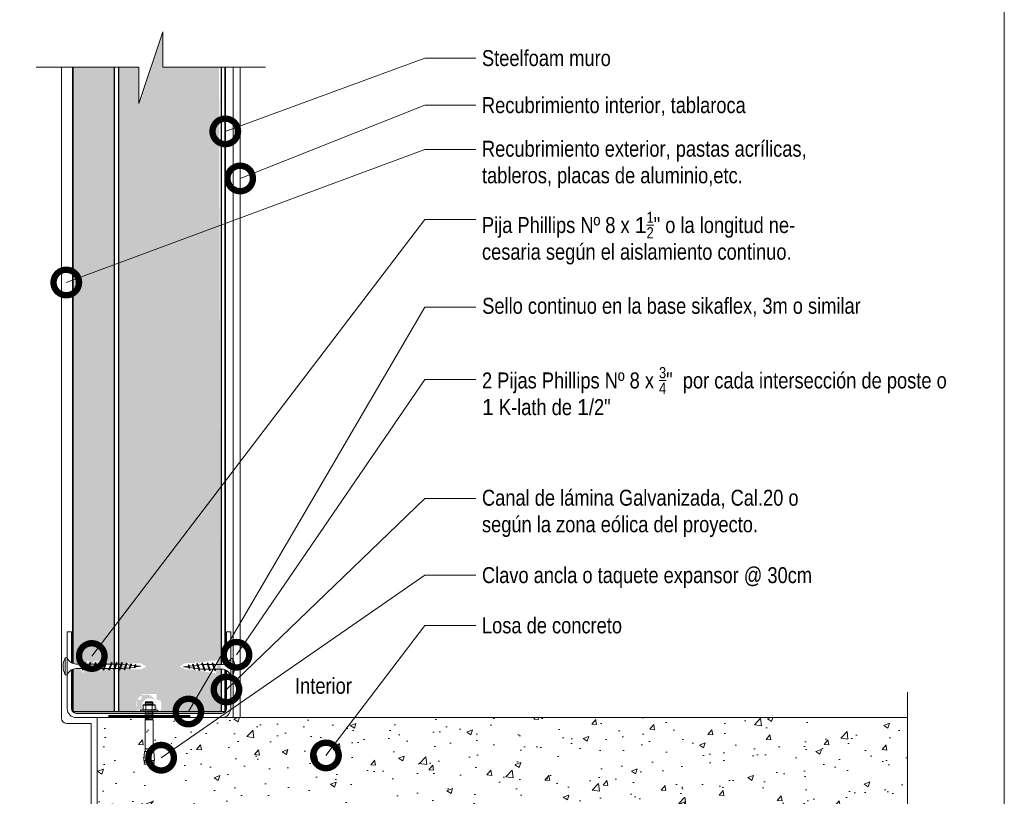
# Model space of a CAD drawing. Header units: millimetres. Extents: x 358.6 to 388.6, y 81.2 to 116.7.
# Tile 2 of 2: x 368.8 to 384.2, y 93.6 to 105.8. Entities that reach past the tile are written whole.
import ezdxf

# ---------------------------------------------------------------- set-up
doc = ezdxf.new("R2010")
doc.units = ezdxf.units.MM
doc.header["$LTSCALE"] = 0.025
doc.linetypes.add('DASHED2', pattern=[9.524999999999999, 6.35, -3.175])
doc.layers.get('0').update_dxf_attribs({"lineweight": 5})
for name, color, linetype, lineweight in [('ESTRUCTURA', 251, 'Continuous', 9), ('hatch', 252, 'Continuous', 0), ('LAMINA ACCESORIOS', 1, 'Continuous', 20), ('LAMINA PANEL', 151, 'Continuous', 25), ('PIJAS', 3, 'Continuous', 0), ('Poliestireno', 253, 'Continuous', 13), ('Recubrimientos', 254, 'Continuous', 15), ('STEELFOAM', 170, 'Continuous', 35), ('TEXTO', 7, 'DASHED2', 0), ('TEXTO @ 1', 7, 'DASHED2', 0)]:
    doc.layers.add(name, color=color, linetype=linetype, lineweight=lineweight)
doc.styles.add('Erika', font='techl___.ttf', dxfattribs={"height": 0.25})
doc.dimstyles.new('Erika', dxfattribs={"dimtxt": 0.25, "dimasz": 0.8, "dimexe": 0.5, "dimexo": 0.5, "dimgap": 0, "dimtad": 0, "dimlfac": 0.1, "dimzin": 1, "dimdsep": 46, "dimtxsty": 'Erika', "dimblk": 'DOTSMALL', "dimcen": 2.5, "dimse1": 1, "dimse2": 1, "dimclrd": 252, "dimclre": 252, "dimclrt": 256, "dimadec": 0, "dimazin": 0, "dimtfac": 1, "dimtmove": 0, "dimatfit": 3, "dimldrblk": 'DOTSMALL', "dimfxl": 0, "dimlwd": 0, "dimlwe": 0, "dimarcsym": 0})
pattern_1 = [(49.99999999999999, (0, 0), (0.91092334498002, -0.07969542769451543), [0.09525, -1.04775]), (355, (0, 0), (-0.1762171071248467, 0.9552842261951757), [0.0762, -0.83820292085]), (100.4514447, (0.0759100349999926, -0.006641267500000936), (0.7347062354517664, 0.8755887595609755), [0.08095004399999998, -0.8904512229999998]), (46.18420000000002, (0, 0.2540000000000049), (1.35539520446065, -0.2102116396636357), [0.1428749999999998, -1.571624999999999]), (96.63555760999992, (0.1129495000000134, 0.2364824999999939), (1.187020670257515, 1.237130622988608), [0.1214251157, -1.3356780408]), (351.1841511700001, (0, 0.2540000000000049), (1.187020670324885, 1.237130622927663), [0.11429983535, -1.2572986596]), (21, (0.1270000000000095, 0.1905000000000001), (0.7580719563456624, -0.5113259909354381), [0.09525, -1.04775]), (326.0000000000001, (0.1270000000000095, 0.1905000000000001), (0.3090101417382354, 0.9209398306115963), [0.0762, -0.8382]), (71.45144499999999, (0.1901726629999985, 0.1478895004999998), (1.067082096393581, 0.4096138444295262), [0.08095004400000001, -0.8904496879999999]), (37.50000000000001, (0, 0), (0.01544301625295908, 0.4227751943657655), [0, -0.82804, 0, -0.8509000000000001, 0, -0.8413750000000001]), (7.499999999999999, (0, 0), (0.3340983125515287, 0.5009028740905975), [0, -0.48514, 0, -0.80899, 0, -0.320675]), (327.5, (-0.2832099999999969, 0), (0.677952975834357, -0.02864371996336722), [0, -0.3175, 0, -0.9906, 0, -1.31445]), (317.5, (-0.4102100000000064, 0), (0.7406459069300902, 0.1271324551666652), [0, -0.41275, 0, -0.65786, 0, -0.93345])]

# ---------------------------------------------------------------- blocks, each defined once
blk = doc.blocks.new('PI-ANCL')
at = {"layer": 'PIJAS', "color": 152}
for p, q in [((0.003159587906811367, 0.03482408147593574), (0.003449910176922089, 0.03512607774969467)), ((0.003449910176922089, 0.03454582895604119), (0.003159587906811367, 0.03482408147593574)), ((0.003449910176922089, 0.03554760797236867), (0.008473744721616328, 0.03554760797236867)), ((0.003449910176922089, 0.03512607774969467), (0.003449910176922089, 0.03554760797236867)), ((0.003449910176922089, 0.03512607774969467), (0.008473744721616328, 0.0354051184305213)), ((0.003449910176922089, 0.03454582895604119), (0.008473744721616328, 0.03482486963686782)), ((0.008473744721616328, 0.0354051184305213), (0.008473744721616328, 0.03554760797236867)), ((0.008473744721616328, 0.0354051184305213), (0.008764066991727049, 0.0351268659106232)), ((0.008764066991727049, 0.0351268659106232), (0.008473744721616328, 0.03482486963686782)), ((0.008473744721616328, 0.03482486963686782), (0.008764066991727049, 0.03454661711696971)), ((-0.0001479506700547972, 0.02959035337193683), (0.01207160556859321, 0.02959035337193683)), ((-0.0001479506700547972, 0.02869344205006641), (-0.0001479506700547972, 0.02959035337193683)), ((-0.0001479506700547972, 0.02869344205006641), (0.01207160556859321, 0.02869344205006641)), ((0.00168298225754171, 0.03058682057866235), (0.00168298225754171, 0.03267531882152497)), ((0.002282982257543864, 0.03352828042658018), (0.009640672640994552, 0.03352828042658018)), ((0.002282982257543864, 0.03327531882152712), (0.003108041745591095, 0.03327531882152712)), ((0.002282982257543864, 0.0299868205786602), (0.003108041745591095, 0.0299868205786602)), ((0.002282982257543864, 0.02973385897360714), (0.009640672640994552, 0.02973385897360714)), ((0.003159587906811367, 0.03424383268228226), (0.003449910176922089, 0.03454582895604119)), ((0.003449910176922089, 0.03396558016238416), (0.003159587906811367, 0.03424383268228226)), ((0.003159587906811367, 0.03366358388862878), (0.003449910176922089, 0.03396558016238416)), ((0.003300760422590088, 0.03352828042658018), (0.003159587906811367, 0.03366358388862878)), ((0.003159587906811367, 0.0296018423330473), (0.003286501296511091, 0.02973385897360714)), ((0.003171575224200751, 0.02959035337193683), (0.003159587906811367, 0.0296018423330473)), ((0.003159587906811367, 0.02844134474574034), (0.003401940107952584, 0.02869344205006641)), ((0.003449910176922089, 0.02816309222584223), (0.003159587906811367, 0.02844134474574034)), ((0.003159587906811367, 0.0278610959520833), (0.003449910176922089, 0.02816309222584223)), ((0.003449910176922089, 0.02758284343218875), (0.003159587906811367, 0.0278610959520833)), ((0.003449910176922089, 0.03396558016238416), (0.008473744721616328, 0.03424462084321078)), ((0.003449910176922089, 0.02816309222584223), (0.008473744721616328, 0.02844213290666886)), ((0.003449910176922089, 0.02758284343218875), (0.008473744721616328, 0.02786188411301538)), ((0.003708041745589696, 0.03058682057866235), (0.003708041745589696, 0.03267531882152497)), ((0.004308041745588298, 0.03327531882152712), (0.007615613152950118, 0.03327531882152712)), ((0.004308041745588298, 0.0299868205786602), (0.007615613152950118, 0.0299868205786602)), ((0.006023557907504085, 0.03352828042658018), (0.008473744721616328, 0.0336643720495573)), ((0.00821561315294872, 0.03058682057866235), (0.00821561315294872, 0.03267531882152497)), ((0.008252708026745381, 0.02959035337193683), (0.008473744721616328, 0.02960263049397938)), ((0.008764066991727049, 0.03454661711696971), (0.008473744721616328, 0.03424462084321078)), ((0.008473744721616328, 0.03424462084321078), (0.008764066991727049, 0.03396636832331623)), ((0.008764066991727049, 0.03396636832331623), (0.008473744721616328, 0.0336643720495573)), ((0.008473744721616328, 0.0336643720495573), (0.008615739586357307, 0.03352828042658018)), ((0.008599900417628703, 0.02973385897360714), (0.008473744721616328, 0.02960263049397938)), ((0.008473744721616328, 0.02960263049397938), (0.00848655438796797, 0.02959035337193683)), ((0.008715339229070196, 0.02869344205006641), (0.008473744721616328, 0.02844213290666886)), ((0.008473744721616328, 0.02844213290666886), (0.008764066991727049, 0.02816388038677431)), ((0.008764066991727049, 0.02816388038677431), (0.008473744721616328, 0.02786188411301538)), ((0.008473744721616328, 0.02786188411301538), (0.008764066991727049, 0.02758363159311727)), ((0.008815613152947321, 0.03327531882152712), (0.009640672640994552, 0.03327531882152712)), ((0.008815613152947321, 0.0299868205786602), (0.009640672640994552, 0.0299868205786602)), ((0.01024067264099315, 0.03058682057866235), (0.01024067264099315, 0.03267531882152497)), ((0.01207160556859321, 0.02869344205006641), (0.01207160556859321, 0.02959035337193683)), ((0.003159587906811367, 0.02728084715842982), (0.003449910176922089, 0.02758284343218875)), ((0.003449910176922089, 0.02700259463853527), (0.003159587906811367, 0.02728084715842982)), ((0.003159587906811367, 0.02670059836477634), (0.003449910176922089, 0.02700259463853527)), ((0.003449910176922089, 0.02642234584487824), (0.003159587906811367, 0.02670059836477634)), ((0.003159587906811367, 0.02612034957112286), (0.003449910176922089, 0.02642234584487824)), ((0.003449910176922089, 0.02584209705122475), (0.003159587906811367, 0.02612034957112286)), ((0.003159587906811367, 0.02554010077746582), (0.003449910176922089, 0.02584209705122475)), ((0.003449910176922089, 0.02526184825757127), (0.003159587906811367, 0.02554010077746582)), ((0.003159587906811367, 0.02495985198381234), (0.003449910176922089, 0.02526184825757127)), ((0.003449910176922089, 0.02468159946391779), (0.003159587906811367, 0.02495985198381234)), ((0.003159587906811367, 0.02437960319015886), (0.003449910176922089, 0.02468159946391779)), ((0.003449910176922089, 0.02410135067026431), (0.003159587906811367, 0.02437960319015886)), ((0.003159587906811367, 0.02379935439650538), (0.003449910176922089, 0.02410135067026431)), ((0.003449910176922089, 0.02352110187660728), (0.003159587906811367, 0.02379935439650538)), ((0.003449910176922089, 0.02304141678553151), (0.003159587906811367, 0.02276316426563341)), ((0.003159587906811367, 0.02276316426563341), (0.008764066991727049, 0.02276316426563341)), ((0.003159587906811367, 0.0004031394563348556), (0.003159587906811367, 0.02276316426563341)), ((0.003449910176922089, 0.02700259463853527), (0.008473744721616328, 0.0272816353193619)), ((0.003449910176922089, 0.02642234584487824), (0.008473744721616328, 0.02670138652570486)), ((0.003449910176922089, 0.02584209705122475), (0.008473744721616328, 0.02612113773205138)), ((0.003449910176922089, 0.02526184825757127), (0.008473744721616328, 0.0255408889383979)), ((0.003449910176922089, 0.02468159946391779), (0.008473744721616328, 0.02496064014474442)), ((0.003449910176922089, 0.02468159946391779), (0.008473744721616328, 0.02496064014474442)), ((0.003449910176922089, 0.02410135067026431), (0.008473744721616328, 0.02438039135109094)), ((0.003449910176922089, 0.02410135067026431), (0.008473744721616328, 0.02438039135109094)), ((0.003449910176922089, 0.02352110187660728), (0.008473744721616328, 0.0238001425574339)), ((0.003449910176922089, 0.02352110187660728), (0.003449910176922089, 0.02304141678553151)), ((0.003449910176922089, 0.02304141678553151), (0.008473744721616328, 0.02304141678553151)), ((0.008764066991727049, 0.02758363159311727), (0.008473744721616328, 0.0272816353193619)), ((0.008473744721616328, 0.0272816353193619), (0.008764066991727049, 0.02700338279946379)), ((0.008764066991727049, 0.02700338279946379), (0.008473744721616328, 0.02670138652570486)), ((0.008473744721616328, 0.02670138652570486), (0.008764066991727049, 0.02642313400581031)), ((0.008764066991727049, 0.02642313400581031), (0.008473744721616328, 0.02612113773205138)), ((0.008473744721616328, 0.02612113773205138), (0.008764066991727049, 0.02584288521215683)), ((0.008764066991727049, 0.02584288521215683), (0.008473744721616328, 0.0255408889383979)), ((0.008473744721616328, 0.0255408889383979), (0.008764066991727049, 0.02526263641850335)), ((0.008764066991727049, 0.02526263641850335), (0.008473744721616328, 0.02496064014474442)), ((0.008473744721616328, 0.02496064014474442), (0.008764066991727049, 0.02468238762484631)), ((0.008764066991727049, 0.02468238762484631), (0.008473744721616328, 0.02438039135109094)), ((0.008473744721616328, 0.02438039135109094), (0.008764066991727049, 0.02410213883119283)), ((0.008764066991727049, 0.02410213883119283), (0.008473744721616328, 0.0238001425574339)), ((0.008473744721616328, 0.0238001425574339), (0.008473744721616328, 0.02304141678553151)), ((0.008473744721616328, 0.02304141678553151), (0.008764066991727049, 0.02276316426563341)), ((0.008764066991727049, 0.0004031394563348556), (0.008764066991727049, 0.02276316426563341)), ((0.002160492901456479, -0.005875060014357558), (0.002596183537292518, 0.0004031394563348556)), ((0.002596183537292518, 0.0004031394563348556), (0.009327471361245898, 0.0004031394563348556)), ((0.003159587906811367, 0.002361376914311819), (0.008764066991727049, 0.002361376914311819)), ((0.00555571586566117, 2.104361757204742e-05), (0.006367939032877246, 2.104361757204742e-05)), ((0.00555571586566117, 2.104361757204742e-05), (0.00555571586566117, -0.005875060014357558)), ((0.006367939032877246, 2.104361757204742e-05), (0.006367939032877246, -0.005875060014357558)), ((0.009763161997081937, -0.005875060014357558), (0.009327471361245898, 0.0004031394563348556)), ((0.00555571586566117, -0.005875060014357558), (0.002160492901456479, -0.005875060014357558)), ((0.002451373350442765, -0.007143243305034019), (0.002633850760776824, -0.005875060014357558)), ((0.006367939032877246, -0.005875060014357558), (0.009763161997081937, -0.005875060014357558)), ((0.009472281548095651, -0.007143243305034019), (0.00928980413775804, -0.005875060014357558)), ((0.002451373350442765, -0.007143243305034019), (0.009472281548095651, -0.007143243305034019)), ((0.002451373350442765, -0.008411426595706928), (0.002633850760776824, -0.007143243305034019)), ((0.002451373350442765, -0.008411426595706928), (0.009472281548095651, -0.008411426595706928)), ((0.009472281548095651, -0.008411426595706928), (0.00928980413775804, -0.007143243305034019))]:
    blk.add_line(p, q, dxfattribs=at)
for centre, start, end in [((0.002282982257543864, 0.03292828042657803), 90.00000000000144, 180), ((0.002282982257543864, 0.03267531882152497), 90, 180.0000000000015), ((0.002282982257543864, 0.03058682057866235), 180.0000000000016, 269.9999999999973), ((0.002282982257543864, 0.0303338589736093), 180, 270.0000000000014), ((0.003108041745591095, 0.03267531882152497), 0, 90.00000000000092), ((0.003108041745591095, 0.03058682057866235), 269.9999999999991, 359.9999999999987), ((0.004308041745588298, 0.03267531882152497), 90, 179.9999999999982), ((0.004308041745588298, 0.03058682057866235), 179.9999999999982, 269.9999999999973), ((0.007615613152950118, 0.03267531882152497), 1.831999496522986e-12, 90), ((0.007615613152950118, 0.03058682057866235), 269.9999999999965, 0), ((0.008815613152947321, 0.03267531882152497), 90, 180.0000000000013), ((0.008815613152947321, 0.03058682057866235), 180.0000000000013, 269.9999999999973), ((0.009640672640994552, 0.03292828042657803), 0, 90.00000000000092), ((0.009640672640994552, 0.03267531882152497), 0, 90), ((0.009640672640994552, 0.03058682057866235), 269.9999999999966, 0), ((0.009640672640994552, 0.0303338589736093), 270.0000000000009, 0)]:
    blk.add_arc(centre, 0.0006000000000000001, start, end, dxfattribs=at)
blk = doc.blocks.new('_DotSmall')
at = {"color": 0, "linetype": 'ByBlock', "const_width": 0.5}
blk.add_lwpolyline([(-0.0625, 0, 1), (0.0625, 0, 1)], format="xyb", close=True, dxfattribs=at)
blk = doc.blocks.new('Phillips 8 x 34')
at = {"layer": 'PIJAS'}
for p, q in [((-0.03111873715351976, -0.1322546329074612), (-0.03111873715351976, 0.1322546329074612)), ((-0.03111873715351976, 0.1322546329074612), (0, 0.1322546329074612)), ((0, -0.1322546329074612), (0, 0.1322546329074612)), ((0.1400343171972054, 0.0350085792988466), (0.2681992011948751, 0.0350085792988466)), ((0.2391474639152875, -0.05243507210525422), (0.2744091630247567, 0.05243504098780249)), ((0.248949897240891, -0.062237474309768), (0.2800685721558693, 0.06223744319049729)), ((0.2546092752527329, -0.05243507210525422), (0.2898709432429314, 0.05243504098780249)), ((0.2800686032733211, 0.06223744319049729), (0.2744091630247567, 0.05243500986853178)), ((0.2800685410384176, 0.06223744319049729), (0.2898709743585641, 0.05243500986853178)), ((0.2841510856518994, 0.0350085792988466), (0.3495186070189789, 0.0350085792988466)), ((0.3204122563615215, -0.05243510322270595), (0.3556739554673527, 0.05243504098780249)), ((0.330214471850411, -0.06223744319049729), (0.361333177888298, 0.062237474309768)), ((0.3358738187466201, -0.05243500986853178), (0.3711354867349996, 0.05243513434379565)), ((0.3613333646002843, 0.06223744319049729), (0.355673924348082, 0.05243500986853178)), ((0.3613333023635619, 0.06223744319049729), (0.3711357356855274, 0.05243500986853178)), ((0.3651121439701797, 0.0350085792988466), (0.4304289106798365, 0.0350085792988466)), ((0.4013204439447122, -0.05243500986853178), (0.4365821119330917, 0.05243510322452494)), ((0.4111226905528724, -0.06223738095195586), (0.4422413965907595, 0.06223756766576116)), ((0.4167824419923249, -0.05243507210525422), (0.4520441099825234, 0.05243504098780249)), ((0.4422418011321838, 0.06223744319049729), (0.4365823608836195, 0.05243500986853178)), ((0.4422417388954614, 0.06223744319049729), (0.4520441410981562, 0.05243500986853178)), ((0.4461845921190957, 0.03500851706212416), (0.4590088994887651, 0.03500851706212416)), ((0.5101103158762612, 0.02862083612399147), (0.4590088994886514, 0.03500851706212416)), ((0.4853157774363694, -0.04584511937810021), (0.5146938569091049, 0.04152683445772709)), ((0.4951180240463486, -0.05564752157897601), (0.520353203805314, 0.05132942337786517)), ((0.5007773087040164, -0.04584505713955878), (0.5301554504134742, 0.04152711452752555)), ((0.5125021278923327, 0.03500851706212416), (0.5189761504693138, 0.03500851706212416)), ((0.520353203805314, 0.05132957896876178), (0.5146937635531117, 0.04152717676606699)), ((0.5203534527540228, 0.05132933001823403), (0.5301558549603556, 0.04152689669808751)), ((0.580303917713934, 0.0198466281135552), (0.5248955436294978, 0.02677269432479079)), ((0.5634841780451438, -0.03121016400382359), (0.5840657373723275, 0.03000048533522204)), ((0.5732866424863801, -0.04101265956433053), (0.5897253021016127, 0.03980288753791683)), ((0.5789461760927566, -0.03121025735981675), (0.5995277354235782, 0.03000048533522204)), ((0.5897254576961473, 0.03980298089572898), (0.5840660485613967, 0.03000054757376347)), ((0.5897251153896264, 0.03980273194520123), (0.5995275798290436, 0.03000023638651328)), ((0.6507580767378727, 0.01103986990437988), (0.5951456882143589, 0.01799142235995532)), ((0.641653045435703, -0.01657530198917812), (0.6538483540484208, 0.01969414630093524)), ((0.6514554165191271, -0.02637773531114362), (0.6595077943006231, 0.02949664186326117)), ((0.6595078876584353, 0.02949670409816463), (0.6538484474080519, 0.01969427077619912)), ((0.657114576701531, -0.01657523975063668), (0.6693099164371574, 0.01969439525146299)), ((0.6595074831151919, 0.02949654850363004), (0.6693099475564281, 0.01969408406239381)), ((0.7390774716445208, -1.555936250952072e-07), (0.6655319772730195, 0.00919312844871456)), ((-0.03111873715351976, -0.1322546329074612), (0, -0.1322546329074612)), ((0.1400343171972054, -0.03500854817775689), (0.2447228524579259, -0.03500854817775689)), ((0.2489498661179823, -0.062237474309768), (0.2391474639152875, -0.05243507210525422)), ((0.2489498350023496, -0.062237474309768), (0.2546092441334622, -0.05243507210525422)), ((0.2604687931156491, -0.03500854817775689), (0.3260423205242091, -0.03500854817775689)), ((0.3302146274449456, -0.062237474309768), (0.3204122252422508, -0.05243507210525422)), ((0.3302146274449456, -0.062237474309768), (0.3358740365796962, -0.05243507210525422)), ((0.341704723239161, -0.03500854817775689), (0.4071799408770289, -0.03500854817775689)), ((0.4111230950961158, -0.062237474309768), (0.4013206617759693, -0.05243507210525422)), ((0.4111230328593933, -0.062237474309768), (0.4167824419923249, -0.05243504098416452)), ((0.4226419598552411, -0.03500854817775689), (0.4590111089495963, -0.03500854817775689)), ((0.4590093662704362, -0.0350087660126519), (0.4900536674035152, -0.03112822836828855)), ((0.4951183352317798, -0.05564752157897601), (0.4853158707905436, -0.04584505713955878)), ((0.4951182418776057, -0.05564752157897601), (0.5007776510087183, -0.04584511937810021)), ((0.5061336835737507, -0.0291182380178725), (0.5663521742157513, -0.02159092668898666)), ((0.5732867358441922, -0.04101272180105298), (0.5634842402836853, -0.03121025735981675)), ((0.573286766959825, -0.0410125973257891), (0.5789462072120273, -0.03121022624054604)), ((0.5826955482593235, -0.01954798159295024), (0.6428726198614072, -0.01202586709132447)), ((0.6514553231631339, -0.02637767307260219), (0.6416528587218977, -0.01657520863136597)), ((0.6514553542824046, -0.02637764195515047), (0.657114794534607, -0.01657523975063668)), ((0.6589657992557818, -0.0100141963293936), (0.7390774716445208, -1.555936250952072e-07))]:
    blk.add_line(p, q, dxfattribs=at)
at = {"layer": 'PIJAS', "linetype": 'ByBlock', "lineweight": 0}
blk.add_arc((0.2076005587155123, 0), 0.272906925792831, 151.0127863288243, 208.9872136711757, dxfattribs=at)
at = {"layer": 'PIJAS'}
for centre, start, end in [((0.1425436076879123, 0.1880696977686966), 201.3836139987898, 269.0608419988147), ((0.1425436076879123, -0.1880696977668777), 90.93910300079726, 158.6163309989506)]:
    blk.add_arc(centre, 0.1530816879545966, start, end, dxfattribs=at)
blk = doc.blocks.new('phillips 1pul.')
at = {"layer": 'PIJAS'}
for p, q in [((-0.03111873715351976, -0.1322546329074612), (-0.03111873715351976, 0.1322546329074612)), ((-0.03111873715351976, 0.1322546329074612), (0, 0.1322546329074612)), ((0, -0.1322546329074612), (0, 0.1322546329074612)), ((0.1400343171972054, 0.0350085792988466), (0.2681992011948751, 0.0350085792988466)), ((0.2391474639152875, -0.05243507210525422), (0.2744091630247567, 0.05243504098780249)), ((0.248949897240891, -0.062237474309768), (0.2800685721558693, 0.06223744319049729)), ((0.2546092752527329, -0.05243507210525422), (0.2898709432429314, 0.05243504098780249)), ((0.2800686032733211, 0.06223744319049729), (0.2744091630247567, 0.05243500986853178)), ((0.2800685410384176, 0.06223744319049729), (0.2898709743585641, 0.05243500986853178)), ((0.2838605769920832, 0.0350085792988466), (0.3491773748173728, 0.0350085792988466)), ((0.3200561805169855, -0.05243507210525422), (0.355317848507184, 0.05243500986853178)), ((0.3298585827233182, -0.062237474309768), (0.3609772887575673, 0.06223744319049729)), ((0.3355179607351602, -0.05243507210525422), (0.3707796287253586, 0.05243504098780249)), ((0.3609772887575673, 0.062237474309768), (0.355317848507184, 0.05243504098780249)), ((0.3609772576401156, 0.06223744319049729), (0.3707796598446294, 0.05243500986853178)), ((0.3646338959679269, 0.0350085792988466), (0.4302071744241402, 0.0350085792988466)), ((0.4009648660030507, -0.05243510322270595), (0.4362265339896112, 0.05243504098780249)), ((0.4107672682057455, -0.062237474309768), (0.4418859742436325, 0.062237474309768)), ((0.4164266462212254, -0.05243507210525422), (0.4516883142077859, 0.05243504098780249)), ((0.4418859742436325, 0.06223744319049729), (0.4362265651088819, 0.05243504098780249)), ((0.4418859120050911, 0.06223744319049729), (0.4516883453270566, 0.05243500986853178)), ((0.4456120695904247, 0.0350085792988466), (0.5109795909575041, 0.0350085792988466)), ((0.4818732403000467, -0.05243510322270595), (0.517134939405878, 0.05243504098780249)), ((0.4916754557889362, -0.06223744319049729), (0.5227941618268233, 0.062237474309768)), ((0.4973348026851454, -0.05243500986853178), (0.5325964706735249, 0.05243513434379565)), ((0.5227943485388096, 0.06223744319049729), (0.5171349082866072, 0.05243500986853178)), ((0.5227942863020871, 0.06223744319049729), (0.5325967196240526, 0.05243500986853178)), ((0.5265731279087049, 0.0350085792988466), (0.5918898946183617, 0.0350085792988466)), ((0.5627814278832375, -0.05243500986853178), (0.598043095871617, 0.05243510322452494)), ((0.5725836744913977, -0.06223738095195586), (0.6037023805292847, 0.06223756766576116)), ((0.5782434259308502, -0.05243507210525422), (0.6135050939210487, 0.05243504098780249)), ((0.6037027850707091, 0.06223744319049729), (0.5980433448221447, 0.05243500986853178)), ((0.6037027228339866, 0.06223744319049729), (0.6135051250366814, 0.05243500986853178)), ((0.6076455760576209, 0.03500851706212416), (0.680437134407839, 0.03500851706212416)), ((0.6510349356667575, -0.05243516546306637), (0.6862966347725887, 0.05243497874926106)), ((0.660837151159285, -0.06223750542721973), (0.691955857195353, 0.06223741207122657)), ((0.6664964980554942, -0.05243507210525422), (0.7017581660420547, 0.05243507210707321)), ((0.6919560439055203, 0.06223738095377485), (0.686296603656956, 0.05243494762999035)), ((0.6919559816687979, 0.06223738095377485), (0.7017584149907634, 0.05243494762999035)), ((0.6959113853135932, 0.03500851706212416), (0.7612789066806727, 0.03500851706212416)), ((0.7321725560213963, -0.05243516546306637), (0.7674342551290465, 0.05243497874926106)), ((0.7419747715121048, -0.06223750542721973), (0.7730934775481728, 0.06223741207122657)), ((0.747634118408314, -0.05243507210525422), (0.7828957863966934, 0.05243507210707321)), ((0.7730936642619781, 0.06223738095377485), (0.7674342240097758, 0.05243494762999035)), ((0.7730936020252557, 0.06223738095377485), (0.7828960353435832, 0.05243494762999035)), ((0.7768724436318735, 0.03500851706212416), (0.8421892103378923, 0.03500851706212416)), ((0.813080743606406, -0.05243507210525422), (0.8483424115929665, 0.05243504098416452)), ((0.8228829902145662, -0.06223744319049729), (0.8540016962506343, 0.06223750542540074)), ((0.8285427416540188, -0.05243513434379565), (0.8638044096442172, 0.05243497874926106)), ((0.8540021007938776, 0.06223738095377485), (0.8483426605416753, 0.05243494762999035)), ((0.8540020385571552, 0.06223738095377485), (0.86380444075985, 0.05243494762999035)), ((0.8580152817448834, 0.03500851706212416), (0.8667498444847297, 0.03500851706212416)), ((0.9178512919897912, 0.02862099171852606), (0.8667498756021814, 0.03500867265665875)), ((0.8930567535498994, -0.04584496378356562), (0.9224348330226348, 0.04152699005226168)), ((0.9028590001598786, -0.05564736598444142), (0.928094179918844, 0.05132957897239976)), ((0.9085182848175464, -0.04584490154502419), (0.9378964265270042, 0.04152727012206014)), ((0.928094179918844, 0.05132973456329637), (0.9224347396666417, 0.04152733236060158)), ((0.9280944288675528, 0.05132948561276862), (0.9378968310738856, 0.0415270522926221)), ((0.988044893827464, 0.01984678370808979), (0.9326365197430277, 0.02677284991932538)), ((0.9712251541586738, -0.031210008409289), (0.9918067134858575, 0.03000064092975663)), ((0.9810276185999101, -0.04101250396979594), (0.9974662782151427, 0.03980304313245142)), ((0.9866871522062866, -0.03121010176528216), (1.007268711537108, 0.03000064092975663)), ((0.9974664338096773, 0.03980313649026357), (0.9918070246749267, 0.03000070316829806)), ((0.9974660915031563, 0.03980288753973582), (1.007268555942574, 0.03000039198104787)), ((1.058499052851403, 0.01104002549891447), (1.002886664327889, 0.01799157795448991)), ((1.049394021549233, -0.01657514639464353), (1.061589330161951, 0.01969430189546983)), ((1.059196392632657, -0.02637757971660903), (1.067248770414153, 0.02949679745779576)), ((1.067248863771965, 0.02949685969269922), (1.061589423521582, 0.01969442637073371)), ((1.064855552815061, -0.01657508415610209), (1.077050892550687, 0.01969455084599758)), ((1.066706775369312, -0.01001404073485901), (1.146818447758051, 9.094947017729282e-13)), ((1.067248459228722, 0.02949670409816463), (1.077050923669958, 0.0196942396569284)), ((1.146818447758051, 9.094947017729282e-13), (1.073272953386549, 0.00919328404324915)), ((-0.03111873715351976, -0.1322546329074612), (0, -0.1322546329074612)), ((0.1400343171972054, -0.03500854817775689), (0.2447228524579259, -0.03500854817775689)), ((0.2489498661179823, -0.062237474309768), (0.2391474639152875, -0.05243507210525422)), ((0.2489498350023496, -0.062237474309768), (0.2546092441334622, -0.05243507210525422)), ((0.2601783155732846, -0.03500854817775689), (0.3254951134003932, -0.03500854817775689)), ((0.3298585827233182, -0.062237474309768), (0.3200561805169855, -0.05243507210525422)), ((0.3298585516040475, -0.062237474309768), (0.3355179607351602, -0.05243507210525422)), ((0.3411575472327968, -0.03500854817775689), (0.4065248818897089, -0.03500854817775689)), ((0.4107672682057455, -0.062237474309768), (0.4009648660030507, -0.05243507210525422)), ((0.4107672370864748, -0.062237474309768), (0.4164266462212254, -0.05243507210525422)), ((0.4219297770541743, -0.03500854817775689), (0.4875033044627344, -0.03500854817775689)), ((0.4916756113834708, -0.062237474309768), (0.481873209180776, -0.05243507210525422)), ((0.4916756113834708, -0.062237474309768), (0.4973350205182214, -0.05243507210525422)), ((0.5031657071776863, -0.03500854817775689), (0.5686409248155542, -0.03500854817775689)), ((0.572584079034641, -0.062237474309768), (0.5627816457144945, -0.05243507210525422)), ((0.5725840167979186, -0.062237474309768), (0.5782434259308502, -0.05243504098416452)), ((0.5840546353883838, -0.03515221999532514), (0.6568860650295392, -0.03503359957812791)), ((0.6608373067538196, -0.06223753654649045), (0.6510349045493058, -0.05243513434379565)), ((0.6608373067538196, -0.06223753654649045), (0.6664967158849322, -0.05243513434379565)), ((0.6722290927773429, -0.03500861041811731), (0.7378026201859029, -0.03500861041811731)), ((0.7419749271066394, -0.06223753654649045), (0.7321725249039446, -0.05243513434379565)), ((0.7419749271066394, -0.06223753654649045), (0.747634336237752, -0.05243513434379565)), ((0.7534650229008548, -0.03500861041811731), (0.8189402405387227, -0.03500861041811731)), ((0.8228833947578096, -0.06223753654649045), (0.8130809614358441, -0.05243513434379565)), ((0.8228833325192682, -0.06223753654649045), (0.8285427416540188, -0.05243510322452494)), ((0.8344022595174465, -0.03500861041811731), (0.8667503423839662, -0.03500861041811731)), ((0.8667503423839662, -0.03500861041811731), (0.8977946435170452, -0.03112807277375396)), ((0.9028593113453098, -0.05564736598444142), (0.8930568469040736, -0.04584490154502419)), ((0.9028592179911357, -0.05564736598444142), (0.9085186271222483, -0.04584496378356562)), ((0.9138746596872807, -0.02911808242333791), (0.9740931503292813, -0.02159077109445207)), ((0.9810277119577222, -0.04101256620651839), (0.9712252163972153, -0.03121010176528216)), ((0.9810277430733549, -0.04101244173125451), (0.9866871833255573, -0.03121007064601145)), ((0.9904365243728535, -0.01954782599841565), (1.050613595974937, -0.01202571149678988)), ((1.059196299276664, -0.0263775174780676), (1.049393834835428, -0.01657505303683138)), ((1.059196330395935, -0.02637748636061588), (1.064855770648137, -0.01657508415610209))]:
    blk.add_line(p, q, dxfattribs=at)
at = {"layer": 'PIJAS', "linetype": 'ByBlock', "lineweight": 0}
blk.add_arc((0.2076005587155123, 0), 0.272906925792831, 151.0127863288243, 208.9872136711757, dxfattribs=at)
at = {"layer": 'PIJAS'}
for centre, start, end in [((0.1425436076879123, 0.1880696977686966), 201.3836139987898, 269.0608419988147), ((0.1425436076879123, -0.1880696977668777), 90.93910300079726, 158.6163309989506)]:
    blk.add_arc(centre, 0.1530816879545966, start, end, dxfattribs=at)

msp = doc.modelspace()

# ---------------------------------------------------------------- hatches: boundary and pattern name
at = {"layer": 'hatch', "linetype": 'ByBlock', "lineweight": 0}
h = msp.add_hatch(dxfattribs=at)
h.set_pattern_fill('HONEY', color=256, scale=0.034)
h.set_pattern_definition([(0, (0, 0), (0.161925, 0.09348744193), [0.10795, -0.2159]), (120, (0, 0), (-0.1619249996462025, 0.09348744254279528), [0.1079499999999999, -0.2158999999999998]), (59.99999999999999, (0, 0), (3.537975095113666e-10, 0.1869748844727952), [-0.2159, 0.10795])])
edge = h.paths.add_edge_path(flags=16)
edge.add_line((370.6789835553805, 95.72903994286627), (370.7678133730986, 95.67403628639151))
edge.add_line((370.7678133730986, 95.67403628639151), (370.6789835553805, 95.63549826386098))
edge.add_line((370.6789835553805, 95.63549826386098), (370.5387362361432, 95.63549826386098))
edge.add_arc((370.5339090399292, 95.72237570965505), 0.08701144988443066, 205.1146872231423, 273.18027157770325, ccw=False)
edge.add_arc((370.476784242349, 95.70639210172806), 0.03013220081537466, 131.2694536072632, 224.040220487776, ccw=False)
edge.add_line((370.456909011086, 95.72903994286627), (370.6789835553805, 95.72903994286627))
h.paths.add_polyline_path([(371.3739289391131, 95.72986446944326), (371.5960034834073, 95.73972059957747), (371.7809639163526, 95.76684146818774), (371.7827592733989, 95.77803993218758), (371.7959157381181, 95.77593066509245), (371.7946227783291, 95.76786588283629), (371.8708748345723, 95.77358478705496), (371.8726701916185, 95.78478325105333), (371.8858266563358, 95.7826739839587), (371.8506749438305, 95.5634166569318), (371.8375184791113, 95.56552592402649), (371.8392711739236, 95.57645828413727), (371.7648310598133, 95.58204129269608), (371.7629005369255, 95.56999973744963), (371.7497440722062, 95.5721090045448), (371.7517208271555, 95.58443893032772), (371.5960034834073, 95.61591452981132), (371.3739289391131, 95.63632279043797), (371.2850991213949, 95.67486081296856)], flags=16)
edge = h.paths.add_edge_path(flags=0)
edge.add_arc((371.551060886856, 95.70687967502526), 0.05566294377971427, -23.18196628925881, 36.156737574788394, ccw=False)
edge.add_line((371.602229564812, 95.68496781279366), (371.2850991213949, 95.67486081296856))
edge.add_line((371.2850991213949, 95.67486081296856), (371.5960034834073, 95.73972059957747))
edge = h.paths.add_edge_path()
edge.add_line((370.9190415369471, 95.2481054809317), (370.9190415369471, 95.2417768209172))
edge.add_line((370.9190415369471, 95.2417768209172), (370.9319361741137, 95.22941826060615))
edge.add_line((370.9319361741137, 95.22941826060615), (370.9190415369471, 95.2160051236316))
edge.add_line((370.9190415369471, 95.2160051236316), (370.9319361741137, 95.20364656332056))
edge.add_line((370.9319361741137, 95.20364656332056), (370.9190415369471, 95.19023342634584))
edge.add_line((370.9190415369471, 95.19023342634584), (370.9319361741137, 95.17787486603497))
edge.add_line((370.9319361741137, 95.17787486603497), (370.9190415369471, 95.16446172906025))
edge.add_line((370.9190415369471, 95.16446172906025), (370.925348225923, 95.15841723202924))
edge.add_line((370.925348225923, 95.15841723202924), (370.9708705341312, 95.14718196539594))
edge.add_arc((370.9708705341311, 95.12053302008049), 0.02664894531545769, 2.4442670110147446e-10, 89.99999999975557, ccw=False)
edge.add_line((370.9975194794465, 95.1205330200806), (370.9975194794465, 95.01653729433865))
edge.add_arc((370.9708705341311, 95.01653729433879), 0.02664894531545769, 270.0000000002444, 359.99999999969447, ccw=False)
edge.add_line((370.9708705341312, 94.98988834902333), (371.0788401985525, 94.96905456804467))
edge.add_line((371.0788401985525, 94.96905456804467), (370.6440793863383, 94.9754283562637))
edge.add_arc((370.6949977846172, 95.03762838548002), 0.08038362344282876, 195.2113565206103, 230.6954416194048, ccw=False)
edge.add_line((370.6174304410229, 95.01653729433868), (370.6174304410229, 95.13176828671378))
edge.add_arc((370.6440793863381, 95.13176828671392), 0.02664894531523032, 89.99999999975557, 180.0000000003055, ccw=False)
edge.add_line((370.6440793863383, 95.15841723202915), (370.6772365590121, 95.15841723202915))
edge.add_line((370.6772365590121, 95.15841723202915), (370.6959083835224, 95.177839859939))
edge.add_line((370.6959083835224, 95.177839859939), (370.6830137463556, 95.19019842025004))
edge.add_line((370.6830137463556, 95.19019842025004), (370.6959083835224, 95.20361155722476))
edge.add_line((370.6959083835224, 95.20361155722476), (370.6830137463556, 95.21597011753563))
edge.add_line((370.6830137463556, 95.21597011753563), (370.6959083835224, 95.22938325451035))
edge.add_line((370.6959083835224, 95.22938325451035), (370.6959083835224, 95.2481054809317))
edge.add_line((370.6959083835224, 95.2481054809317), (370.9190415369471, 95.2481054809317))
edge = h.paths.add_edge_path()
edge.add_line((370.9075766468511, 95.1205330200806), (370.9431575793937, 94.97224146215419))
edge.add_arc((370.9140488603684, 94.97906162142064), 0.02989702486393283, 47.55561537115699, 346.8134881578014, ccw=False)
edge.add_line((370.9342255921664, 95.00112361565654), (370.9708705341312, 94.97224146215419))
edge.add_line((370.9708705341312, 94.97224146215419), (370.6440793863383, 94.97224146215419))
edge.add_line((370.6440793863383, 94.97224146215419), (370.6440793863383, 95.00112361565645))
edge.add_line((370.6440793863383, 95.00112361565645), (370.680724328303, 95.00112361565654))
edge.add_arc((370.782511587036, 95.16362803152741), 0.1917507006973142, 237.9383656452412, 314.8869561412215)
edge.add_line((370.9178320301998, 95.02777256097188), (370.9178320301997, 95.12053302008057))
edge.add_arc((370.8145338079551, 95.06050944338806), 0.119471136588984, 30.1596188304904, 227.6312194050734)
edge.add_line((370.7340222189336, 94.97224146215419), (370.6586837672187, 94.97224146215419))
edge.add_arc((370.7588757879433, 95.08709591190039), 0.1524138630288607, 12.672833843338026, 228.9005387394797, ccw=False)
h.paths.add_polyline_path([(371.9051495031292, 105.0767894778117), (371.024113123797, 105.0767894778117), (371.0241131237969, 105.6313291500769), (370.8397857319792, 105.0857678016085), (370.8367522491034, 105.0767894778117), (370.6451257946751, 104.5096247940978), (370.6451257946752, 105.0767894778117), (370.3268465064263, 105.0767894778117), (370.3268465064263, 94.9722414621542), (371.935613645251, 94.9722414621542)])
h = msp.add_hatch(dxfattribs=at)
h.set_pattern_fill('HONEY', color=256, scale=0.034)
h.set_pattern_definition([(0, (0.0294553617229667, -160.4230818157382), (0.161925, 0.09348744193), [0.10795, -0.2159]), (120, (0.0294553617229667, -160.4230818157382), (-0.1619249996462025, 0.09348744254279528), [0.1079499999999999, -0.2158999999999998]), (59.99999999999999, (0.0294553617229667, -160.4230818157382), (3.537975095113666e-10, 0.1869748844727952), [-0.2159, 0.10795])])
h.paths.add_polyline_path([(370.2601605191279, 95.64651274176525), (370.0453313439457, 95.63650933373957), (370.0483694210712, 95.57889197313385), (370.0270799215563, 95.64651280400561), (370.0320974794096, 95.64651280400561), (369.962983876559, 95.64331728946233), (369.9647365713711, 95.57889197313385), (369.9795674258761, 95.64049202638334), (369.9776369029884, 95.65253358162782), (369.8752094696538, 95.64651280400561), (369.876962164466, 95.6475674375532), (369.8638056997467, 95.64545817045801), (369.8650431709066, 95.64651280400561), (369.8264667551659, 95.64651280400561), (369.7891877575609, 95.64104662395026), (369.7760312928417, 95.56361654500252), (369.774100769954, 95.57565810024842), (369.7153878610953, 95.65197898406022), (369.7171405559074, 95.641046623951), (369.66488552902, 95.64049200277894), (369.6629550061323, 95.6525335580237), (369.6127139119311, 95.63679971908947), (369.6127139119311, 95.55832949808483), (369.6136389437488, 95.55255965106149), (369.6127139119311, 95.55241134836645), (369.6127139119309, 94.9722414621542), (370.2602241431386, 94.9722414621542)])
h.paths.add_polyline_path([(370.2602241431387, 105.0767894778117), (369.612713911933, 105.0767894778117), (369.6127139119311, 95.72624298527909), (369.6645666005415, 95.71249753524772), (369.6632736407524, 95.72056231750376), (369.6641251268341, 95.72212916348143), (369.6659204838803, 95.71093069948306), (369.7286488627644, 95.71249754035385), (369.7273559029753, 95.72056232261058), (369.7280023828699, 95.71652993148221), (369.7558314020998, 95.71652993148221), (369.8404045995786, 95.71652993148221), (369.8307904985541, 95.7761305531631), (369.8439469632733, 95.77823982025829), (369.8457423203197, 95.76704135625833), (369.9219526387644, 95.71249754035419), (369.9206596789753, 95.72056232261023), (369.933857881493, 95.7714965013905), (369.9356532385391, 95.76029803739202), (370.0064723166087, 95.7560512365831), (370.0043342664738, 95.76938723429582), (370.0174907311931, 95.7714965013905), (370.0200979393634, 95.71652993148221), (370.2602241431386, 95.71652986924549)])
h = msp.add_hatch(dxfattribs=at)
h.set_pattern_fill('AR-CONC', color=256, scale=0.005)
h.set_pattern_definition(pattern_1)
h.paths.add_polyline_path([(372.2063163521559, 94.87705596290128), (371.1482814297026, 94.87705596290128), (371.1570890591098, 94.86861449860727), (371.1441944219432, 94.85520136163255), (371.1570890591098, 94.84284280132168), (371.1441944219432, 94.82942966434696), (371.1570890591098, 94.81707110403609), (371.1441944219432, 94.80365796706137), (371.1570890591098, 94.7912994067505), (371.1441944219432, 94.77788626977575), (371.1570890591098, 94.76552770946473), (371.1441944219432, 94.75211457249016), (371.1570890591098, 94.73975601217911), (371.1441944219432, 94.7263428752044), (371.1441944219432, 94.69264413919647), (371.1570890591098, 94.68028557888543), (371.1570890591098, 93.68716711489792), (371.1821126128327, 93.68716711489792), (371.201463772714, 93.40832145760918), (371.1804396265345, 93.40832145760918), (371.1885443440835, 93.3519952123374), (371.1885443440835, 93.2956689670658), (370.8767113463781, 93.2956689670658), (370.8848160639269, 93.3519952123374), (370.8767113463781, 93.3519952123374), (370.8848160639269, 93.40832145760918), (370.8637919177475, 93.40832145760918), (370.8831430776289, 93.68716711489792), (370.9081666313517, 93.68716711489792), (370.9081666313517, 94.68028557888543), (370.9210612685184, 94.69264413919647), (370.9210612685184, 94.71394930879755), (370.9081666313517, 94.7263078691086), (370.9210612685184, 94.73972100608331), (370.9081666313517, 94.75207956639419), (370.9210612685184, 94.7654927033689), (370.9081666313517, 94.77785126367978), (370.9210612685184, 94.79126440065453), (370.9081666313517, 94.8036229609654), (370.9210612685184, 94.81703609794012), (370.9081666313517, 94.82939465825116), (370.9210612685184, 94.84280779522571), (370.9081666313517, 94.85516635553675), (370.9210612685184, 94.86857949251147), (370.912217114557, 94.87705596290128), (369.9916951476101, 94.87705596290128), (369.9916951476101, 90.90937490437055), (372.2063163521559, 90.90937490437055)])
h = msp.add_hatch(dxfattribs=at)
h.set_pattern_fill('AR-CONC', color=256, scale=0.005)
h.set_pattern_definition(pattern_1)
h.paths.add_polyline_path([(382.7060578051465, 94.90311994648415), (382.7060578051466, 94.87705596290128), (376.2544270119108, 94.87705596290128), (376.2544270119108, 92.9955130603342), (382.7060578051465, 92.99551306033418), (382.7060578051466, 94.20699777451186), (382.7060578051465, 94.51594825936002)])
h.paths.add_polyline_path([(376.2544270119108, 94.87705596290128), (372.2063163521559, 94.87705596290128), (372.2063163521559, 92.9955130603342), (376.2544270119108, 92.9955130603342)])

# ---------------------------------------------------------------- linework, layer by layer
at = {"lineweight": 0}
for p, q in [((369.9916951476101, 94.87705596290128), (369.9916951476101, 90.90937490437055)), ((372.2063163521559, 94.87705596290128), (369.9916951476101, 94.87705596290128)), ((372.2063163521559, 94.87705596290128), (382.7060578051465, 94.87705596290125))]:
    msp.add_line(p, q, dxfattribs=at)
at = {"color": 254}
msp.add_lwpolyline([(362.633524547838, 84.82670792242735), (384.2235245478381, 84.82670792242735), (384.2235245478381, 112.7667079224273), (362.633524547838, 112.7667079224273)], close=True, dxfattribs=at)
at = {"lineweight": 0}
msp.add_lwpolyline([(369.4332138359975, 105.0767894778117), (369.4332138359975, 94.86647032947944, 0.414213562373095), (369.5132999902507, 94.78638417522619), (369.901023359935, 94.78638417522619), (369.901023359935, 90.90937490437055)], format="xyb", dxfattribs=at)
at = {"layer": 'ESTRUCTURA', "linetype": 'ByBlock', "lineweight": 0, "ltscale": 2, "const_width": 0.04406407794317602}
msp.add_lwpolyline([(370.1688488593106, 94.89722375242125), (371.456553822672, 94.89722375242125)], dxfattribs=at)
at = {"layer": 'hatch', "linetype": 'ByBlock', "lineweight": 0}
for points in [[(369.0332138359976, 105.0767894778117), (370.6451257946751, 105.0767894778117), (370.6451257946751, 104.5096247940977), (371.0241131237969, 105.6313291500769), (371.024113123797, 105.0767894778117), (372.6360250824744, 105.0767894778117)], [(382.7060578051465, 95.27705596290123), (382.7060578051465, 93.2373783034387), (382.1388931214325, 93.2373783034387), (383.2605974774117, 92.8583909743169), (382.7060578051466, 92.85839097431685), (382.7060578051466, 90.81871331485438)]]:
    msp.add_lwpolyline(points, dxfattribs=at)
at = {"layer": 'LAMINA ACCESORIOS'}
for points in [[(372.0209567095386, 96.2204414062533), (372.0875790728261, 96.2204414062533), (372.0875790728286, 95.01807329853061, -0.4142135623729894), (371.9465617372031, 94.87705596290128), (369.6649029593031, 94.87705596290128, -0.4142135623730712), (369.5238856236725, 95.01807329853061), (369.5238856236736, 95.5492667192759)], [(369.5905079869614, 95.6228600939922), (369.5905079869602, 95.0180732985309, 0.414213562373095), (369.6649029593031, 94.94367832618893), (371.9465617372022, 94.94367832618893, 0.4142135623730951), (372.0209567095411, 95.01807329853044), (372.0209567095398, 95.61819036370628)]]:
    msp.add_lwpolyline(points, format="xyb", dxfattribs=at)
for points in [[(369.5238856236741, 95.81377598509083), (369.523885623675, 96.2204414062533), (369.5905079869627, 96.2204414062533), (369.5905079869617, 95.74018263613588)], [(372.0209567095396, 95.72761370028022), (372.0209567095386, 96.2204414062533)]]:
    msp.add_lwpolyline(points, dxfattribs=at)
at = {"layer": 'LAMINA PANEL', "extrusion": (0, 0, -1)}
for p, q in [((370.2602241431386, 105.0767894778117), (370.2602241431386, 94.9722414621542)), ((370.3268465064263, 105.0767894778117), (370.3268465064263, 94.9722414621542)), ((371.935613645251, 105.0767894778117), (371.935613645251, 95.70834014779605)), ((372.0022360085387, 105.0767894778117), (372.0022360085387, 95.71870697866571)), ((371.935613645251, 95.63832302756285), (371.935613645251, 94.9722414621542)), ((372.0022360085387, 95.62725523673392), (372.0022360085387, 94.9722414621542))]:
    msp.add_line(p, q, dxfattribs=at)
at = {"layer": 'LAMINA PANEL'}
msp.add_line((369.6127139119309, 94.9722414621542), (372.0022360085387, 94.9722414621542), dxfattribs=at)
at = {"layer": 'Poliestireno', "linetype": 'ByBlock', "lineweight": 0, "extrusion": (0, 0, -1)}
for p, q in [((369.6127139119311, 95.73302807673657), (369.6127139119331, 105.0767894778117)), ((369.6127139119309, 94.9722414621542), (369.6127139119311, 95.63001461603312))]:
    msp.add_line(p, q, dxfattribs=at)
at = {"layer": 'Recubrimientos', "linetype": 'ByBlock', "lineweight": 0}
for p, q in [((372.1284908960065, 105.0767894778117), (372.1284908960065, 94.87705596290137)), ((372.2360250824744, 105.0767894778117), (372.2360250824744, 94.87705596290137))]:
    msp.add_line(p, q, dxfattribs=at)
at = {"layer": 'STEELFOAM', "linetype": 'ByBlock', "ltscale": 2}
for p, q in [((369.6127139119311, 95.72624298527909), (369.6127139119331, 105.0767894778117)), ((372.0022360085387, 105.0767894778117), (372.0022360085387, 95.71940784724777)), ((369.6127139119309, 94.9722414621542), (369.6127139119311, 95.63679971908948)), ((372.0022360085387, 95.6272550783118), (372.0022360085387, 94.9722414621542))]:
    msp.add_line(p, q, dxfattribs=at)

# ---------------------------------------------------------------- block references
at = {"layer": 'PIJAS', "linetype": 'ByBlock', "lineweight": 0}
msp.add_blockref('phillips 1pul.', (369.5238856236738, 95.68152135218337), dxfattribs=at)
at = {"layer": 'PIJAS', "linetype": 'ByBlock', "lineweight": 0, "xscale": -1}
msp.add_blockref('Phillips 8 x 34', (372.0875790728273, 95.67333146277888), dxfattribs=at)
at = {"layer": 'PIJAS', "xscale": 22.20745442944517, "yscale": 22.20745442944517, "zscale": 22.20745442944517}
msp.add_blockref('PI-ANCL', (370.6750779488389, 94.33503315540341), dxfattribs=at)

# ---------------------------------------------------------------- texts
at = {"layer": 'TEXTO', "linetype": 'ByBlock', "lineweight": 0, "char_height": 0.2499999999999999, "attachment_point": 1, "style": 'Erika'}
for s, insert in [('{\\C30;Steelfoam }muro', (376.0292741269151, 105.3459154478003)), ('Recubrimiento interior, tablaroca', (376.0292741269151, 104.6078083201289)), ('Recubrimiento exterior, pastas acrílicas, \\Ptableros, placas de aluminio,etc.', (376.0292741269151, 103.9237141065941)), ('\\A1;Canal de lámina Galvanizada, Cal.20 o \\Psegún la zona eólica del proyecto.', (376.0292741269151, 98.45042887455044)), ('Clavo ancla o taquete expansor @ 30cm', (376.0292741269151, 97.23656287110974)), ('Losa de concreto', (376.0292741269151, 96.44856146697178)), ('Interior', (373.0971426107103, 95.50048920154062))]:
    msp.add_mtext(s, dxfattribs=dict(at, insert=insert))
for s, insert, width in [('Sello continuo en la base sikaflex, 3m o similar', (376.033409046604, 101.4603040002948), 7.390145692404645), ('\\A1;2 Pijas Phillips Nº 8 x {\\H0.7x;\\S3/4;\\H1.429x;"  por cada intersección de poste o \\fTraditional Arabic|b0|i0|c0|p18;1\\fTechnicLite|b0|i0|c2|p2; K-lath de \\fTraditional Arabic|b0|i0|c0|p18;1\\fTechnicLite|b0|i0|c2|p2;/2"}', (376.0292741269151, 100.3747427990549), 7.441730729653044)]:
    msp.add_mtext(s, dxfattribs=dict(at, insert=insert, width=width))
at = {"layer": 'TEXTO @ 1', "linetype": 'ByBlock', "lineweight": 0, "insert": (376.0292741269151, 102.8119829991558), "char_height": 0.2499999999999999, "attachment_point": 1, "style": 'Erika'}
msp.add_mtext('\\A1;Pija Phillips Nº 8 x {\\fTunga|b0|i0|c0|p34;1\\fTechnicLite|b0|i0|c2|p2;\\H0.7x;\\S1/2;\\H1.429x;" o la longitud ne-\\Pcesaria según el aislamiento continuo.}', dxfattribs=at)

# ---------------------------------------------------------------- leaders
at = {"layer": 'TEXTO', "linetype": 'ByBlock', "lineweight": 0, "annotation_type": 0, "has_hookline": 1, "hookline_direction": 0}
for points, text_width in [([(372.0022360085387, 104.0707158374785), (375.1316458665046, 105.2209154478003), (375.9316458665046, 105.2209154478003)], 2.58625730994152), ([(372.2360250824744, 103.3326087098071), (375.1316458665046, 104.482808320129), (375.9316458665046, 104.482808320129)], 5.618786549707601), ([(369.5081158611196, 101.7008812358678), (375.1316458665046, 103.7879889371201), (375.931645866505, 103.78798893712)], 6.828947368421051), ([(369.9080614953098, 95.84299617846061), (375.131645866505, 102.6864470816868), (375.931645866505, 102.6864470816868)], 6.779672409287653), ([(371.4241155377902, 94.9722414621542), (375.1316458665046, 101.3156250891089), (375.9316458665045, 101.3156250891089)], 6.843567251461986), ([(372.1783259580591, 95.86259976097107), (375.131645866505, 100.1798200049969), (375.9316458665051, 100.1798200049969)], 6.705516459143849), ([(372.0209567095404, 95.31813183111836), (375.131645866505, 98.31516831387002), (375.931645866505, 98.31516831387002)], 6.620979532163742), ([(370.9963465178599, 94.24780696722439), (375.131645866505, 97.11156287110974), (375.931645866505, 97.11156287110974)], 6.774122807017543), ([(373.5818681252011, 94.2838618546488), (375.1316458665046, 96.32356146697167), (375.9316458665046, 96.32356146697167)], 2.858552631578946)]:
    msp.add_leader(points, dimstyle='Erika', override={"dimgap": 0, "dimtad": 0}, dxfattribs=dict(at, text_width=text_width))

doc.saveas('drawing.dxf')
